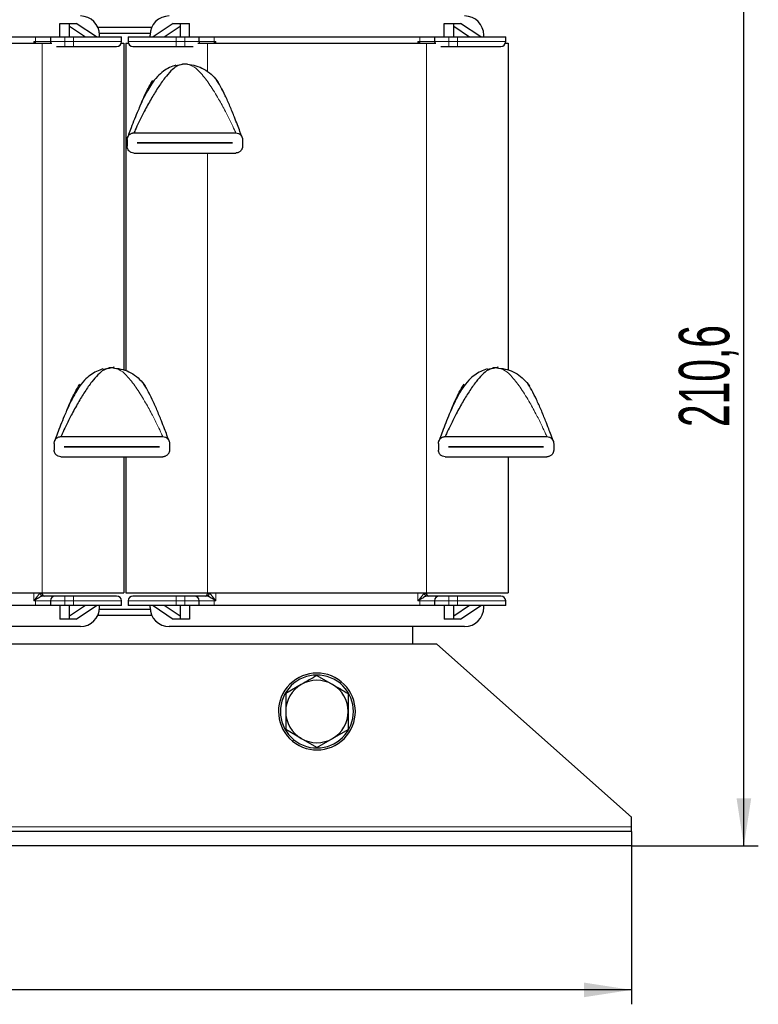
# Model space of a CAD drawing. Header units: millimetres. Extents: x 5 to 418, y 2 to 292.
# Tile 8 of 23: x 104 to 156, y 173 to 242. Entities that reach past the tile are written whole.
import ezdxf

# ---------------------------------------------------------------- set-up
doc = ezdxf.new("R2010")
doc.units = ezdxf.units.MM
doc.layers.add('SLD-0', color=7, linetype='Continuous')
doc.styles.add('SLDTEXTSTYLE0', font='TXT', dxfattribs={"width": 0.605})
doc.dimstyles.new('SLDDIMSTYLE0', dxfattribs={"dimtxt": 3.5, "dimasz": 3.302, "dimexe": 0, "dimexo": 0.0625, "dimgap": 0.875, "dimtad": 1, "dimlfac": 3, "dimrnd": 1e-09, "dimzin": 12, "dimdsep": 46, "dimtxsty": 'SLDTEXTSTYLE0', "dimsah": 1, "dimcen": 0.09, "dimadec": 0, "dimazin": 3, "dimtfac": 1, "dimtofl": 0, "dimtmove": 0, "dimatfit": 3, "dimfxl": 1, "dimfrac": 2, "dimtolj": 1, "dimtzin": 12, "dimarcsym": 0})

# ---------------------------------------------------------------- blocks, each defined once
blk = doc.blocks.new('_D')
at = {"layer": 'SLD-0'}
for p, q in [((49.7, 184.249), (49.7, 173.249)), ((146.7, 184.249), (146.7, 173.249)), ((146.7, 174.249), (49.7, 174.249))]:
    blk.add_line(p, q, dxfattribs=at)
for points in [[(49.7, 174.249), (53.002, 173.741), (53.002, 174.757)], [(146.7, 174.249), (143.398, 174.757), (143.398, 173.741)]]:
    blk.add_solid(points, dxfattribs=at)
at = {"layer": 'SLD-0', "insert": (94.19, 178.76), "char_height": 3.5, "attachment_point": 1, "style": 'SLDTEXTSTYLE0'}
blk.add_mtext('291', dxfattribs=at)
blk = doc.blocks.new('_D_1')
at = {"layer": 'SLD-0'}
for p, q in [((131.534, 254.449), (155.501, 254.449)), ((154.501, 184.249), (154.501, 254.449)), ((146.7, 184.249), (155.501, 184.249))]:
    blk.add_line(p, q, dxfattribs=at)
for points in [[(154.501, 254.449), (153.993, 251.147), (155.009, 251.147)], [(154.501, 184.249), (155.009, 187.551), (153.993, 187.551)]]:
    blk.add_solid(points, dxfattribs=at)
at = {"layer": 'SLD-0', "insert": (149.989, 213.333), "char_height": 3.5, "attachment_point": 1, "rotation": 90, "style": 'SLDTEXTSTYLE0'}
blk.add_mtext('210,6', dxfattribs=at)

msp = doc.modelspace()

# ---------------------------------------------------------------- linework, layer by layer
at = {"color": 7, "linetype": 'Continuous', "lineweight": 25}
for p, q in [((107.0336, 241.3653), (107.7002, 241.3653)), ((107.0336, 240.432), (107.0336, 241.3653)), ((107.7002, 240.432), (107.7002, 241.3653)), ((107.7002, 241.3653), (108.1669, 241.3653)), ((109.5669, 240.432), (108.1669, 241.3653)), ((114.9002, 241.3653), (113.5002, 240.432)), ((114.9002, 241.3653), (115.3669, 241.3653)), ((115.3669, 241.3653), (116.0336, 241.3653)), ((115.3669, 241.3653), (115.3669, 240.432)), ((116.0336, 240.432), (116.0336, 241.3653)), ((133.7002, 241.3653), (134.3669, 241.3653)), ((133.7002, 240.432), (133.7002, 241.3653)), ((134.3669, 240.432), (134.3669, 241.3653)), ((134.3669, 241.3653), (134.8336, 241.3653)), ((136.2336, 240.432), (134.8336, 241.3653)), ((107.7002, 241.1632), (108.7971, 240.432)), ((109.6571, 241.1153), (113.41, 241.1153)), ((109.7769, 240.682), (113.2902, 240.682)), ((114.27, 240.432), (115.3669, 241.1632)), ((134.3669, 241.1632), (135.4638, 240.432)), ((90.6002, 239.9986), (105.8002, 239.9986)), ((91.0584, 240.432), (105.3421, 240.432)), ((105.3421, 240.432), (106.3669, 240.432)), ((105.8002, 239.9986), (106.4578, 239.9986)), ((106.3669, 240.432), (106.3669, 240.0986)), ((106.3669, 240.432), (107.3669, 240.432)), ((107.3669, 240.432), (107.9669, 240.432)), ((107.9669, 240.432), (111.3002, 240.432)), ((109.7836, 240.432), (109.7836, 240.5486)), ((111.2849, 239.9986), (111.4669, 239.9986)), ((111.3002, 240.0986), (111.3002, 240.432)), ((111.4669, 239.9986), (111.4669, 217.3004)), ((111.6002, 239.9986), (111.6002, 217.2452)), ((111.6002, 239.9986), (111.7822, 239.9986)), ((111.7669, 240.432), (111.7669, 240.0986)), ((111.7669, 240.432), (115.1002, 240.432)), ((113.2836, 240.432), (113.2836, 240.5486)), ((115.1002, 240.432), (115.7002, 240.432)), ((115.7002, 240.432), (116.7002, 240.432)), ((116.6093, 239.9986), (117.2669, 239.9986)), ((116.7002, 240.0986), (116.7002, 240.432)), ((116.7002, 240.432), (117.725, 240.432)), ((117.2669, 239.9986), (132.4669, 239.9986)), ((117.725, 240.432), (132.0087, 240.432)), ((132.0087, 240.432), (133.0336, 240.432)), ((132.4669, 239.9986), (133.1245, 239.9986)), ((133.0336, 240.432), (133.0336, 240.0986)), ((133.0336, 240.432), (134.0336, 240.432)), ((134.0336, 240.432), (134.6336, 240.432)), ((134.6336, 240.432), (137.9669, 240.432)), ((136.4502, 240.432), (136.4502, 240.5486)), ((137.9515, 239.9986), (138.1336, 239.9986)), ((137.9669, 240.0986), (137.9669, 240.432)), ((138.1336, 239.9986), (138.1336, 217.3004)), ((107.3669, 239.7653), (107.9669, 239.7653)), ((115.1002, 239.7653), (115.7002, 239.7653)), ((134.0336, 239.7653), (134.6336, 239.7653)), ((115.0722, 238.4474), (115.5275, 238.5269)), ((113.3479, 237.1855), (113.384, 237.2647)), ((113.384, 237.2647), (113.4754, 237.3987)), ((117.925, 237.3987), (118.0164, 237.2647)), ((113.262, 237.0541), (113.2, 236.9484)), ((111.7002, 233.299), (111.7002, 232.8323)), ((112.1669, 233.7656), (119.2335, 233.7656)), ((119.7002, 233.299), (119.7002, 232.8323)), ((112.4002, 233.064), (112.4002, 233.0673)), ((112.4002, 233.0673), (119.0002, 233.0673)), ((119.0002, 233.064), (112.4002, 233.064)), ((119.0002, 233.0673), (119.0002, 233.064)), ((112.1669, 232.3656), (119.2335, 232.3656)), ((110.7669, 217.446), (110.5002, 217.446)), ((137.4336, 217.446), (137.1669, 217.446)), ((110.0055, 217.3521), (110.4609, 217.4316)), ((136.6722, 217.3521), (137.1275, 217.4316)), ((108.2099, 215.9333), (108.3173, 216.1694)), ((108.3173, 216.1694), (108.4088, 216.3034)), ((112.8583, 216.3034), (112.9498, 216.1694)), ((134.8765, 215.9333), (134.984, 216.1694)), ((134.984, 216.1694), (135.0754, 216.3034)), ((139.525, 216.3034), (139.6165, 216.1694)), ((108.1953, 215.9589), (108.1333, 215.8531)), ((134.862, 215.9589), (134.8, 215.8531)), ((107.1002, 212.6704), (114.1669, 212.6704)), ((133.7669, 212.6704), (140.8336, 212.6704)), ((106.6336, 212.2037), (106.6336, 211.737)), ((107.3336, 211.9687), (107.3336, 211.972)), ((107.3336, 211.972), (113.9336, 211.972)), ((113.9336, 211.9687), (107.3336, 211.9687)), ((113.9336, 211.972), (113.9336, 211.9687)), ((114.6336, 212.2037), (114.6336, 211.737)), ((133.3002, 212.2037), (133.3002, 211.737)), ((134.0002, 211.9687), (134.0002, 211.972)), ((134.0002, 211.972), (140.6002, 211.972)), ((140.6002, 211.9687), (134.0002, 211.9687)), ((140.6002, 211.972), (140.6002, 211.9687)), ((141.3002, 212.2037), (141.3002, 211.737)), ((107.1002, 211.2704), (114.1669, 211.2704)), ((111.4669, 211.2704), (111.4669, 201.832)), ((111.6002, 211.2704), (111.6002, 201.832)), ((133.7669, 211.2704), (140.8336, 211.2704)), ((138.1336, 211.2704), (138.1336, 201.832)), ((90.6002, 201.832), (105.8002, 201.832)), ((105.8002, 201.832), (111.4669, 201.832)), ((105.8003, 201.7653), (105.8003, 201.832)), ((111.6002, 201.832), (117.2669, 201.832)), ((117.2668, 201.832), (117.2668, 201.7653)), ((117.2669, 201.832), (132.4669, 201.832)), ((132.4669, 201.832), (138.1336, 201.832)), ((132.4669, 201.7653), (132.4669, 201.832)), ((106.3669, 201.2653), (106.3669, 200.932)), ((107.9669, 201.5986), (107.3669, 201.5986)), ((111.3002, 200.932), (111.3002, 201.2653)), ((111.7669, 201.2653), (111.7669, 200.932)), ((115.7002, 201.5986), (115.1002, 201.5986)), ((116.7002, 200.932), (116.7002, 201.2653)), ((133.0336, 201.2653), (133.0336, 200.932)), ((134.6336, 201.5986), (134.0336, 201.5986)), ((137.9669, 200.932), (137.9669, 201.2653)), ((105.3421, 200.932), (91.0584, 200.932)), ((106.3669, 200.932), (105.3421, 200.932)), ((107.3669, 200.932), (106.3669, 200.932)), ((107.0336, 200.932), (107.0336, 199.9986)), ((107.9669, 200.932), (107.3669, 200.932)), ((107.7002, 199.9986), (107.7002, 200.932)), ((108.7971, 200.932), (107.7002, 200.2007)), ((111.3002, 200.932), (107.9669, 200.932)), ((108.1669, 199.9986), (109.5669, 200.932)), ((109.7769, 200.682), (113.2902, 200.682)), ((109.7836, 200.8153), (109.7836, 200.932)), ((115.1002, 200.932), (111.7669, 200.932)), ((113.2836, 200.8153), (113.2836, 200.932)), ((113.5002, 200.932), (114.9002, 199.9986)), ((115.3669, 200.2007), (114.27, 200.932)), ((115.7002, 200.932), (115.1002, 200.932)), ((115.3669, 200.932), (115.3669, 199.9986)), ((116.7002, 200.932), (115.7002, 200.932)), ((116.0336, 200.932), (116.0336, 199.9986)), ((117.725, 200.932), (116.7002, 200.932)), ((132.0087, 200.932), (117.725, 200.932)), ((133.0336, 200.932), (132.0087, 200.932)), ((134.0336, 200.932), (133.0336, 200.932)), ((133.7002, 200.932), (133.7002, 199.9986)), ((134.6336, 200.932), (134.0336, 200.932)), ((134.3669, 199.9986), (134.3669, 200.932)), ((135.4638, 200.932), (134.3669, 200.2007)), ((137.9669, 200.932), (134.6336, 200.932)), ((134.8336, 199.9986), (136.2336, 200.932)), ((136.4502, 200.8153), (136.4502, 200.932)), ((107.7002, 199.9986), (107.0336, 199.9986)), ((108.1669, 199.9986), (107.7002, 199.9986)), ((113.41, 200.2486), (109.6571, 200.2486)), ((115.3669, 199.9986), (114.9002, 199.9986)), ((116.0336, 199.9986), (115.3669, 199.9986)), ((134.3669, 199.9986), (133.7002, 199.9986)), ((134.8336, 199.9986), (134.3669, 199.9986)), ((108.4502, 199.482), (87.9502, 199.482)), ((135.1169, 199.482), (114.6169, 199.482)), ((131.5336, 198.2486), (131.5336, 199.482)), ((133.2002, 198.2486), (63.2002, 198.2486)), ((146.7002, 186.2486), (133.2002, 198.2486)), ((124.8669, 196.0838), (125.9502, 195.4583)), ((123.7836, 195.4583), (122.7002, 194.8329)), ((123.7836, 191.7056), (122.7002, 192.331)), ((125.9502, 191.7056), (127.0336, 192.331)), ((124.8669, 191.0801), (123.7836, 191.7056)), ((124.8669, 191.0801), (125.9502, 191.7056)), ((146.7002, 185.582), (146.7002, 186.2486)), ((146.7002, 185.2486), (146.7002, 185.582)), ((146.7002, 185.2486), (49.7002, 185.2486)), ((146.7002, 185.2486), (146.7002, 184.2486)), ((146.7002, 184.2486), (49.7002, 184.2486))]:
    msp.add_line(p, q, dxfattribs=at)
at = {"color": 7, "linetype": 'Continuous', "lineweight": 18}
for p, q in [((105.2103, 240.0986), (105.3421, 240.0986)), ((105.2103, 239.9986), (105.2103, 240.0986)), ((105.3089, 239.9847), (105.2103, 240.0986)), ((105.2103, 240.0986), (105.3419, 240.0227)), ((105.3421, 240.0986), (105.3421, 240.432)), ((106.3669, 240.0986), (105.3421, 240.0986)), ((105.8002, 239.9986), (105.8002, 201.832)), ((106.3669, 240.0986), (107.3669, 240.0986)), ((107.3669, 240.0986), (107.3669, 240.432)), ((107.3669, 240.0986), (107.3669, 239.7653)), ((107.9669, 240.0986), (107.3669, 240.0986)), ((107.9669, 240.432), (107.9669, 240.0986)), ((107.9669, 240.0986), (111.3002, 240.0986)), ((107.9669, 240.0986), (107.9669, 239.7653)), ((111.7669, 240.0986), (115.1002, 240.0986)), ((115.1002, 240.0986), (115.1002, 240.432)), ((115.1002, 240.0986), (115.1002, 239.7653)), ((115.7002, 240.0986), (115.1002, 240.0986)), ((115.7002, 240.432), (115.7002, 240.0986)), ((115.7002, 240.0986), (115.7002, 239.7653)), ((115.7002, 240.0986), (116.7002, 240.0986)), ((117.725, 240.0986), (116.7002, 240.0986)), ((117.2669, 239.9986), (117.2669, 238.0222)), ((117.725, 240.432), (117.725, 240.0986)), ((117.725, 240.0986), (117.8568, 240.0986)), ((117.7252, 240.0227), (117.8568, 240.0986)), ((117.8568, 240.0986), (117.7582, 239.9847)), ((117.8568, 240.0986), (117.8568, 239.9986)), ((131.8769, 240.0986), (132.0087, 240.0986)), ((131.8769, 239.9986), (131.8769, 240.0986)), ((131.9756, 239.9847), (131.8769, 240.0986)), ((131.8769, 240.0986), (132.0085, 240.0227)), ((132.0087, 240.0986), (132.0087, 240.432)), ((133.0336, 240.0986), (132.0087, 240.0986)), ((132.4669, 239.9986), (132.4669, 201.832)), ((133.0336, 240.0986), (134.0336, 240.0986)), ((134.0336, 240.0986), (134.0336, 240.432)), ((134.0336, 240.0986), (134.0336, 239.7653)), ((134.6336, 240.0986), (134.0336, 240.0986)), ((134.6336, 240.432), (134.6336, 240.0986)), ((134.6336, 240.0986), (137.9669, 240.0986)), ((134.6336, 240.0986), (134.6336, 239.7653)), ((117.2669, 232.3656), (117.2669, 201.832)), ((110.5002, 217.446), (110.5002, 217.4933)), ((110.7669, 217.446), (110.7669, 217.5286)), ((137.1669, 217.446), (137.1669, 217.4933)), ((137.4336, 217.446), (137.4336, 217.5286)), ((105.2103, 201.2653), (105.2103, 201.832)), ((105.664, 201.7653), (105.6981, 201.7653)), ((105.6981, 201.7653), (105.6981, 201.832)), ((105.6981, 201.7653), (105.8003, 201.7653)), ((117.2668, 201.7653), (117.369, 201.7653)), ((117.369, 201.832), (117.369, 201.7653)), ((117.369, 201.7653), (117.4031, 201.7653)), ((117.8568, 201.832), (117.8568, 201.2653)), ((131.8769, 201.2653), (131.8769, 201.832)), ((132.3306, 201.7653), (132.3647, 201.7653)), ((132.3647, 201.7653), (132.3647, 201.832)), ((132.3647, 201.7653), (132.4669, 201.7653)), ((105.2103, 201.2653), (105.3089, 201.3792)), ((105.3419, 201.3412), (105.2103, 201.2653)), ((105.3421, 201.2653), (105.2103, 201.2653)), ((105.3421, 201.2653), (106.3669, 201.2653)), ((105.3421, 200.932), (105.3421, 201.2653)), ((107.3669, 201.2653), (106.3669, 201.2653)), ((107.3669, 201.2653), (107.3669, 201.5986)), ((107.3669, 201.2653), (107.9669, 201.2653)), ((107.3669, 200.932), (107.3669, 201.2653)), ((107.9669, 201.2653), (107.9669, 201.5986)), ((111.3002, 201.2653), (107.9669, 201.2653)), ((107.9669, 201.2653), (107.9669, 200.932)), ((115.1002, 201.2653), (111.7669, 201.2653)), ((115.1002, 201.2653), (115.1002, 201.5986)), ((115.1002, 201.2653), (115.7002, 201.2653)), ((115.1002, 200.932), (115.1002, 201.2653)), ((115.7002, 201.2653), (115.7002, 201.5986)), ((116.7002, 201.2653), (115.7002, 201.2653)), ((115.7002, 201.2653), (115.7002, 200.932)), ((116.7002, 201.2653), (117.725, 201.2653)), ((117.725, 201.2653), (117.725, 200.932)), ((117.8568, 201.2653), (117.725, 201.2653)), ((117.8568, 201.2653), (117.7252, 201.3412)), ((117.7582, 201.3792), (117.8568, 201.2653)), ((131.8769, 201.2653), (131.9756, 201.3792)), ((132.0085, 201.3412), (131.8769, 201.2653)), ((132.0087, 201.2653), (131.8769, 201.2653)), ((132.0087, 201.2653), (133.0336, 201.2653)), ((132.0087, 200.932), (132.0087, 201.2653)), ((134.0336, 201.2653), (133.0336, 201.2653)), ((134.0336, 201.2653), (134.0336, 201.5986)), ((134.0336, 201.2653), (134.6336, 201.2653)), ((134.0336, 200.932), (134.0336, 201.2653)), ((134.6336, 201.2653), (134.6336, 201.5986)), ((137.9669, 201.2653), (134.6336, 201.2653)), ((134.6336, 201.2653), (134.6336, 200.932)), ((126.4722, 195.5418), (126.5567, 195.6449)), ((123.2616, 191.6222), (123.1771, 191.519)), ((146.7002, 185.582), (102.381, 185.582))]:
    msp.add_line(p, q, dxfattribs=at)
at = {"color": 7, "linetype": 'Continuous', "lineweight": 25, "flags": 128}
for points in [[(106.3669, 240.0986), (106.3733, 240.0336), (106.3822, 239.9986)], [(116.7002, 240.0986), (116.6938, 240.0336), (116.6849, 239.9986)], [(133.0336, 240.0986), (133.04, 240.0336), (133.0489, 239.9986)]]:
    msp.add_lwpolyline(points, dxfattribs=at)
at = {"color": 7, "linetype": 'Continuous', "lineweight": 25}
for centre, radius, start, end in [((108.4502, 240.5486), 1.3333, 0, 90), ((114.6169, 240.5486), 1.3333, 90, 180), ((135.1169, 240.5486), 1.3333, 0, 90), ((110.9669, 240.0986), 0.3333, 270, 0), ((112.1002, 240.0986), 0.3333, 180, 270), ((137.6336, 240.0986), 0.3333, 270, 0), ((115.7002, 235.7823), 2.75, 86.4, 93.6), ((110.6336, 214.687), 2.75, 86.4, 93.6), ((137.3002, 214.687), 2.75, 86.4, 93.6), ((106.7002, 201.2653), 0.3333, 90, 180), ((110.9669, 201.2653), 0.3333, 0, 90), ((112.1002, 201.2653), 0.3333, 90, 180), ((116.3669, 201.2653), 0.3333, 0, 90), ((133.3669, 201.2653), 0.3333, 90, 180), ((137.6336, 201.2653), 0.3333, 0, 90), ((108.4502, 200.8153), 1.3333, 270, 0), ((114.6169, 200.8153), 1.3333, 180, 270), ((135.1169, 200.8153), 1.3333, 270, 0), ((124.8669, 193.582), 2.6667, 50.678522, 230.678522), ((124.8669, 193.582), 2.5333, 50.678522, 230.678522), ((124.8669, 193.582), 2.6667, 230.678522, 50.678522), ((124.8669, 193.582), 2.1667, 60, 120), ((124.8669, 193.582), 2.1667, 120, 180), ((124.8669, 193.582), 2.5333, 230.678522, 50.678522), ((124.8669, 193.582), 2.1667, 0, 60), ((124.8669, 193.582), 2.1667, 180, 240), ((124.8669, 193.582), 2.1667, 300, 0), ((124.8669, 193.582), 2.1667, 240, 300)]:
    msp.add_arc(centre, radius, start, end, dxfattribs=at)
at = {"color": 7, "linetype": 'Continuous', "lineweight": 18}
for centre, radius, start, end in [((106.0627, 239.3645), 0.9762, 137.602597, 139.486036), ((92.2195, 240.0982), 13.1226, 359.670112, 0.001733), ((130.8476, 240.0982), 13.1226, 179.998267, 180.329888), ((117.0044, 239.3645), 0.9762, 40.513964, 42.397403), ((132.7294, 239.3645), 0.9762, 137.602597, 139.486036), ((118.8862, 240.0982), 13.1226, 359.670112, 0.001733), ((105.8252, 201.7598), 0.1613, 178.048201, 267.905182), ((105.8647, 201.7653), 0.1667, 179.998018, 269.998018), ((117.2024, 201.7653), 0.1667, 270.001982, 0.001982), ((117.2419, 201.7598), 0.1613, 272.094818, 1.951799), ((132.4918, 201.7598), 0.1613, 178.048201, 267.905182), ((132.5314, 201.7653), 0.1667, 179.998018, 269.998018), ((106.0635, 202.0001), 0.9772, 219.449639, 222.396792), ((92.2195, 201.2657), 13.1226, 359.998267, 0.329888), ((130.8476, 201.2657), 13.1226, 179.670112, 180.001733), ((117.0036, 202.0001), 0.9772, 317.603208, 320.550361), ((132.7302, 202.0001), 0.9772, 219.449639, 222.396792), ((118.8862, 201.2657), 13.1226, 359.998267, 0.329888)]:
    msp.add_arc(centre, radius, start, end, dxfattribs=at)
at = {"color": 7, "linetype": 'Continuous', "lineweight": 25}
for centre, major_axis, ratio, start_param, end_param in [((110.5002, 216.7772), (0, 0.6688), 0.996746, 0, 0.1265597), ((137.1669, 216.7772), (0, 0.6688), 0.996746, 0, 0.1265597), ((105.9669, 201.7653), (0.1667, 0), 0.9999308, 3.1415927, 4.712389), ((117.1002, 201.7653), (-0.1667, 0), 0.9999308, 1.5707963, 3.1415927), ((132.6336, 201.7653), (0.1667, 0), 0.9999308, 3.1415927, 4.712389)]:
    msp.add_ellipse(centre, major_axis=major_axis, ratio=ratio, start_param=start_param, end_param=end_param, dxfattribs=at)
for points, knots in [([(106.79, 239.7653), (106.7962, 239.7653), (106.8225, 239.7653), (106.8933, 239.7653), (106.9979, 239.7653), (107.1537, 239.7653), (107.2831, 239.7653), (107.3669, 239.7653)], [0, 0, 0, 0, 0.0605559, 0.25484, 0.4488692, 0.6431535, 1, 1, 1, 1]), ([(107.9669, 239.7653), (108.3443, 239.7653), (108.9248, 239.7653), (109.6233, 239.7653), (110.1039, 239.7653), (110.4911, 239.7653), (110.8652, 239.7653), (110.9268, 239.7653), (110.9669, 239.7653)], [0, 0, 0, 0, 0.2394568, 0.3683607, 0.5, 0.6316393, 0.7605432, 1, 1, 1, 1]), ([(112.1002, 239.7653), (112.1403, 239.7653), (112.2019, 239.7653), (112.576, 239.7653), (112.9632, 239.7653), (113.4438, 239.7653), (114.1423, 239.7653), (114.7228, 239.7653), (115.1002, 239.7653)], [0, 0, 0, 0, 0.2394568, 0.3683607, 0.5, 0.6316393, 0.7605432, 1, 1, 1, 1]), ([(115.7002, 239.7653), (115.784, 239.7653), (115.9133, 239.7653), (116.0692, 239.7653), (116.1737, 239.7653), (116.2446, 239.7653), (116.2708, 239.7653), (116.2771, 239.7653)], [0, 0, 0, 0, 0.3568282, 0.5508473, 0.7451215, 0.9391407, 1, 1, 1, 1]), ([(133.4567, 239.7653), (133.4629, 239.7653), (133.4892, 239.7653), (133.56, 239.7653), (133.6646, 239.7653), (133.8204, 239.7653), (133.9498, 239.7653), (134.0336, 239.7653)], [0, 0, 0, 0, 0.0605559, 0.25484, 0.4488692, 0.6431535, 1, 1, 1, 1]), ([(134.6336, 239.7653), (135.0109, 239.7653), (135.5915, 239.7653), (136.2899, 239.7653), (136.7706, 239.7653), (137.1577, 239.7653), (137.5318, 239.7653), (137.5935, 239.7653), (137.6336, 239.7653)], [0, 0, 0, 0, 0.2394568, 0.3683607, 0.5, 0.6316393, 0.7605432, 1, 1, 1, 1]), ([(115.081, 238.4618), (114.9314, 238.4124), (114.636, 238.3147), (114.1877, 238.0379), (113.7505, 237.6512), (113.3948, 237.1798), (113.0686, 236.6358), (112.7633, 236.0282), (112.4713, 235.3718), (112.2031, 234.7184), (111.9819, 234.1487), (111.8275, 233.7333), (111.7494, 233.5171), (111.7287, 233.4594), (111.7232, 233.4441), (111.7229, 233.4433), (111.7228, 233.443)], [0, 0, 0, 0, 0.0711865, 0.1405676, 0.2195851, 0.3207292, 0.4046368, 0.5117382, 0.6419422, 0.7494195, 0.8558061, 0.9461302, 0.9788992, 0.9911578, 0.9962849, 1, 1, 1, 1]), ([(115.5275, 238.5269), (115.3972, 238.492), (115.1121, 238.4157), (114.7091, 238.0501), (114.2687, 237.5419), (113.8116, 236.8809), (113.3381, 236.0965), (112.9018, 235.2919), (112.538, 234.5658), (112.3051, 234.0722), (112.1987, 233.8372), (112.1705, 233.7738), (112.168, 233.7681), (112.1669, 233.7656)], [0, 0, 0, 0, 0.0781273, 0.1710083, 0.278026, 0.4166976, 0.5603945, 0.7170593, 0.8519797, 0.9499554, 0.983819, 0.9928589, 1, 1, 1, 1]), ([(112.5694, 235.5795), (112.646, 235.7625), (112.8266, 236.1941), (113.1139, 236.8203), (113.3638, 237.2202), (113.4754, 237.3987)], [0, 0, 0, 0, 0.2894719, 0.6827317, 1, 1, 1, 1]), ([(118.3101, 236.73), (118.2905, 236.7716), (118.1788, 237.0097), (118.0397, 237.2228), (117.925, 237.3987)], [0, 0, 0, 0, 0.1748021, 1, 1, 1, 1]), ([(119.6773, 233.4431), (119.6769, 233.4442), (119.676, 233.4467), (119.6589, 233.4945), (119.6083, 233.6347), (119.5028, 233.9218), (119.3446, 234.3413), (119.1139, 234.9333), (118.8326, 235.617), (118.5216, 236.3237), (118.3027, 236.7494), (118.2004, 236.9484)], [0, 0, 0, 0, 0.0087195, 0.0206678, 0.0713084, 0.1438671, 0.2679231, 0.413058, 0.6205224, 0.8226597, 1, 1, 1, 1]), ([(111.7002, 233.299), (111.7011, 233.3203), (111.7028, 233.3636), (111.7165, 233.426), (111.7374, 233.485), (111.7682, 233.5448), (111.8107, 233.6038), (111.8696, 233.662), (111.9418, 233.7113), (112.0198, 233.7441), (112.0956, 233.7625), (112.143, 233.7646), (112.1669, 233.7656)], [0, 0, 0, 0, 0.07615895, 0.15491716, 0.23100663, 0.30897306, 0.41346874, 0.5209632, 0.65333207, 0.78952091, 0.89397329, 1, 1, 1, 1]), ([(119.2335, 233.7656), (119.2969, 233.7581), (119.4251, 233.7429), (119.5718, 233.6357), (119.6601, 233.5031), (119.6958, 233.3909), (119.699, 233.3235), (119.7002, 233.299)], [0, 0, 0, 0, 0.2833462, 0.5731387, 0.7583389, 0.9118967, 1, 1, 1, 1]), ([(112.1669, 232.3656), (112.1035, 232.3731), (111.9753, 232.3883), (111.8286, 232.4956), (111.7403, 232.6282), (111.7046, 232.7404), (111.7014, 232.8077), (111.7002, 232.8323)], [0, 0, 0, 0, 0.2833462, 0.5731387, 0.7583389, 0.9118967, 1, 1, 1, 1]), ([(119.7002, 232.8323), (119.6994, 232.811), (119.6976, 232.7677), (119.6839, 232.7052), (119.663, 232.6463), (119.6323, 232.5864), (119.5897, 232.5275), (119.5308, 232.4692), (119.4586, 232.42), (119.3806, 232.3871), (119.3048, 232.3688), (119.2574, 232.3667), (119.2335, 232.3656)], [0, 0, 0, 0, 0.07615895, 0.15491716, 0.23100663, 0.30897306, 0.41346874, 0.5209632, 0.65333207, 0.78952091, 0.89397329, 1, 1, 1, 1]), ([(110.0143, 217.3666), (109.8647, 217.3171), (109.5694, 217.2194), (109.121, 216.9426), (108.6838, 216.5559), (108.3282, 216.0846), (108.002, 215.5406), (107.6967, 214.933), (107.4046, 214.2766), (107.1364, 213.6232), (106.9152, 213.0534), (106.7608, 212.638), (106.6827, 212.4219), (106.6621, 212.3641), (106.6566, 212.3488), (106.6563, 212.3481), (106.6562, 212.3478)], [0, 0, 0, 0, 0.0711865, 0.1405676, 0.2195851, 0.3207292, 0.4046368, 0.5117382, 0.6419422, 0.7494195, 0.8558061, 0.9461302, 0.9788992, 0.9911578, 0.9962849, 1, 1, 1, 1]), ([(110.4609, 217.4316), (110.3306, 217.3967), (110.0454, 217.3204), (109.6424, 216.9548), (109.202, 216.4467), (108.745, 215.7857), (108.2714, 215.0012), (107.8351, 214.1967), (107.4714, 213.4706), (107.2385, 212.9769), (107.132, 212.742), (107.1038, 212.6786), (107.1013, 212.6729), (107.1002, 212.6704)], [0, 0, 0, 0, 0.07812734, 0.17100834, 0.27802598, 0.41669762, 0.56039451, 0.71705933, 0.85197967, 0.94995538, 0.98381899, 0.99285892, 1, 1, 1, 1]), ([(136.681, 217.3666), (136.5314, 217.3171), (136.236, 217.2194), (135.7877, 216.9426), (135.3505, 216.5559), (134.9948, 216.0846), (134.6686, 215.5406), (134.3633, 214.933), (134.0713, 214.2766), (133.8031, 213.6232), (133.5819, 213.0534), (133.4275, 212.638), (133.3494, 212.4219), (133.3287, 212.3641), (133.3232, 212.3488), (133.323, 212.3481), (133.3228, 212.3478)], [0, 0, 0, 0, 0.0711865, 0.1405676, 0.2195851, 0.3207292, 0.4046368, 0.5117382, 0.6419422, 0.7494195, 0.8558061, 0.9461302, 0.9788992, 0.9911578, 0.9962849, 1, 1, 1, 1]), ([(137.1275, 217.4316), (136.9973, 217.3967), (136.7121, 217.3204), (136.3091, 216.9548), (135.8687, 216.4467), (135.4117, 215.7857), (134.9381, 215.0012), (134.5018, 214.1967), (134.138, 213.4706), (133.9051, 212.9769), (133.7987, 212.742), (133.7705, 212.6786), (133.768, 212.6729), (133.7669, 212.6704)], [0, 0, 0, 0, 0.07812734, 0.17100834, 0.27802598, 0.41669762, 0.56039451, 0.71705933, 0.85197967, 0.94995538, 0.98381899, 0.99285892, 1, 1, 1, 1]), ([(107.5027, 214.4842), (107.5793, 214.6672), (107.7599, 215.0989), (108.0473, 215.725), (108.2972, 216.1249), (108.4088, 216.3034)], [0, 0, 0, 0, 0.2894719, 0.6827317, 1, 1, 1, 1]), ([(113.2434, 215.6347), (113.2239, 215.6763), (113.1121, 215.9145), (112.9731, 216.1276), (112.8583, 216.3034)], [0, 0, 0, 0, 0.1748021, 1, 1, 1, 1]), ([(134.1694, 214.4842), (134.246, 214.6672), (134.4266, 215.0989), (134.714, 215.725), (134.9638, 216.1249), (135.0754, 216.3034)], [0, 0, 0, 0, 0.2894719, 0.6827317, 1, 1, 1, 1]), ([(139.9101, 215.6347), (139.8905, 215.6763), (139.7788, 215.9145), (139.6397, 216.1276), (139.525, 216.3034)], [0, 0, 0, 0, 0.17480207, 1, 1, 1, 1]), ([(114.6106, 212.3479), (114.6102, 212.3489), (114.6093, 212.3514), (114.5922, 212.3992), (114.5416, 212.5395), (114.4361, 212.8265), (114.278, 213.2461), (114.0473, 213.838), (113.7659, 214.5218), (113.4549, 215.2284), (113.2361, 215.6542), (113.1338, 215.8531)], [0, 0, 0, 0, 0.0087195, 0.0206678, 0.0713084, 0.1438671, 0.2679231, 0.413058, 0.6205224, 0.8226597, 1, 1, 1, 1]), ([(141.2773, 212.3479), (141.2769, 212.3489), (141.276, 212.3514), (141.2589, 212.3992), (141.2083, 212.5395), (141.1028, 212.8265), (140.9446, 213.2461), (140.714, 213.838), (140.4326, 214.5218), (140.1216, 215.2284), (139.9027, 215.6542), (139.8005, 215.8531)], [0, 0, 0, 0, 0.0087195, 0.0206678, 0.0713084, 0.1438671, 0.2679231, 0.413058, 0.6205224, 0.8226597, 1, 1, 1, 1]), ([(106.6336, 212.2037), (106.6344, 212.225), (106.6361, 212.2683), (106.6498, 212.3308), (106.6707, 212.3897), (106.7015, 212.4496), (106.744, 212.5085), (106.8029, 212.5667), (106.8752, 212.616), (106.9531, 212.6489), (107.029, 212.6672), (107.0763, 212.6693), (107.1002, 212.6704)], [0, 0, 0, 0, 0.07615895, 0.15491716, 0.23100663, 0.30897306, 0.41346874, 0.5209632, 0.65333207, 0.78952091, 0.89397329, 1, 1, 1, 1]), ([(114.1669, 212.6704), (114.2303, 212.6628), (114.3585, 212.6476), (114.5052, 212.5404), (114.5934, 212.4078), (114.6292, 212.2956), (114.6324, 212.2282), (114.6336, 212.2037)], [0, 0, 0, 0, 0.2833462, 0.5731387, 0.7583389, 0.9118967, 1, 1, 1, 1]), ([(133.3002, 212.2037), (133.3011, 212.225), (133.3028, 212.2683), (133.3165, 212.3308), (133.3374, 212.3897), (133.3682, 212.4496), (133.4107, 212.5085), (133.4696, 212.5667), (133.5419, 212.616), (133.6198, 212.6489), (133.6956, 212.6672), (133.743, 212.6693), (133.7669, 212.6704)], [0, 0, 0, 0, 0.07615895, 0.15491716, 0.23100663, 0.30897306, 0.41346874, 0.5209632, 0.65333207, 0.78952091, 0.89397329, 1, 1, 1, 1]), ([(140.8336, 212.6704), (140.8969, 212.6628), (141.0251, 212.6476), (141.1718, 212.5404), (141.2601, 212.4078), (141.2958, 212.2956), (141.2991, 212.2282), (141.3002, 212.2037)], [0, 0, 0, 0, 0.2833462, 0.5731387, 0.7583389, 0.9118967, 1, 1, 1, 1]), ([(107.1002, 211.2704), (107.0368, 211.2779), (106.9086, 211.2931), (106.7619, 211.4003), (106.6737, 211.5329), (106.6379, 211.6451), (106.6347, 211.7125), (106.6336, 211.737)], [0, 0, 0, 0, 0.2833462, 0.5731387, 0.7583389, 0.9118967, 1, 1, 1, 1]), ([(114.6336, 211.737), (114.6327, 211.7157), (114.631, 211.6724), (114.6173, 211.61), (114.5964, 211.551), (114.5656, 211.4912), (114.5231, 211.4322), (114.4642, 211.374), (114.3919, 211.3247), (114.314, 211.2918), (114.2382, 211.2735), (114.1908, 211.2714), (114.1669, 211.2704)], [0, 0, 0, 0, 0.07615895, 0.15491716, 0.23100663, 0.30897306, 0.41346874, 0.5209632, 0.65333207, 0.78952091, 0.89397329, 1, 1, 1, 1]), ([(133.7669, 211.2704), (133.7035, 211.2779), (133.5753, 211.2931), (133.4286, 211.4003), (133.3403, 211.5329), (133.3046, 211.6451), (133.3014, 211.7125), (133.3002, 211.737)], [0, 0, 0, 0, 0.2833462, 0.5731387, 0.7583389, 0.9118967, 1, 1, 1, 1]), ([(141.3002, 211.737), (141.2994, 211.7157), (141.2976, 211.6724), (141.284, 211.61), (141.263, 211.551), (141.2323, 211.4912), (141.1898, 211.4322), (141.1308, 211.374), (141.0586, 211.3247), (140.9806, 211.2918), (140.9048, 211.2735), (140.8574, 211.2714), (140.8336, 211.2704)], [0, 0, 0, 0, 0.07615895, 0.15491716, 0.23100663, 0.30897306, 0.41346874, 0.5209632, 0.65333207, 0.78952091, 0.89397329, 1, 1, 1, 1]), ([(105.8193, 201.5986), (105.8076, 201.5968), (105.784, 201.5932), (105.7116, 201.5592), (105.5654, 201.4723), (105.4313, 201.3937), (105.3419, 201.3412)], [0, 0, 0, 0, 0.12392101, 0.25051883, 0.49973521, 1, 1, 1, 1]), ([(106.7002, 201.5986), (106.6887, 201.5986), (106.6651, 201.5986), (106.4739, 201.5986), (106.1885, 201.5986), (105.9404, 201.5986), (105.8193, 201.5986)], [0, 0, 0, 0, 0.2440489, 0.5, 0.7559511, 1, 1, 1, 1]), ([(107.3669, 201.5986), (107.2831, 201.5986), (107.1536, 201.5986), (106.9983, 201.5986), (106.8922, 201.5986), (106.806, 201.5986), (106.723, 201.5986), (106.7092, 201.5986), (106.7002, 201.5986)], [0, 0, 0, 0, 0.2394429, 0.3696359, 0.4999999, 0.6301929, 0.7605571, 1, 1, 1, 1]), ([(110.9669, 201.5986), (110.9268, 201.5986), (110.8652, 201.5986), (110.4911, 201.5986), (110.1039, 201.5986), (109.6233, 201.5986), (108.9248, 201.5986), (108.3443, 201.5986), (107.9669, 201.5986)], [0, 0, 0, 0, 0.2394568, 0.3683607, 0.5, 0.6316393, 0.7605432, 1, 1, 1, 1]), ([(115.1002, 201.5986), (114.7228, 201.5986), (114.1423, 201.5986), (113.4438, 201.5986), (112.9632, 201.5986), (112.576, 201.5986), (112.2019, 201.5986), (112.1403, 201.5986), (112.1002, 201.5986)], [0, 0, 0, 0, 0.2394568, 0.3683607, 0.5, 0.6316393, 0.7605432, 1, 1, 1, 1]), ([(116.3669, 201.5986), (116.3579, 201.5986), (116.3441, 201.5986), (116.2611, 201.5986), (116.175, 201.5986), (116.0689, 201.5986), (115.9135, 201.5986), (115.7841, 201.5986), (115.7002, 201.5986)], [0, 0, 0, 0, 0.2394429, 0.3696359, 0.4999999, 0.6301929, 0.7605571, 1, 1, 1, 1]), ([(117.2478, 201.5986), (117.1267, 201.5986), (116.8786, 201.5986), (116.5932, 201.5986), (116.402, 201.5986), (116.3784, 201.5986), (116.3669, 201.5986)], [0, 0, 0, 0, 0.2440489, 0.5, 0.7559511, 1, 1, 1, 1]), ([(117.7252, 201.3412), (117.6358, 201.3937), (117.5017, 201.4723), (117.3555, 201.5592), (117.2831, 201.5932), (117.2595, 201.5968), (117.2478, 201.5986)], [0, 0, 0, 0, 0.5002644, 0.7494806, 0.8760671, 1, 1, 1, 1]), ([(132.4859, 201.5986), (132.4743, 201.5968), (132.4507, 201.5932), (132.3783, 201.5592), (132.2321, 201.4723), (132.098, 201.3937), (132.0085, 201.3412)], [0, 0, 0, 0, 0.12392101, 0.25051883, 0.49973521, 1, 1, 1, 1]), ([(133.3669, 201.5986), (133.3554, 201.5986), (133.3317, 201.5986), (133.1406, 201.5986), (132.8552, 201.5986), (132.607, 201.5986), (132.4859, 201.5986)], [0, 0, 0, 0, 0.2440489, 0.5, 0.7559511, 1, 1, 1, 1]), ([(134.0336, 201.5986), (133.9497, 201.5986), (133.8203, 201.5986), (133.6649, 201.5986), (133.5589, 201.5986), (133.4727, 201.5986), (133.3897, 201.5986), (133.3758, 201.5986), (133.3669, 201.5986)], [0, 0, 0, 0, 0.2394429, 0.3696359, 0.4999999, 0.6301929, 0.7605571, 1, 1, 1, 1]), ([(137.6336, 201.5986), (137.5935, 201.5986), (137.5318, 201.5986), (137.1577, 201.5986), (136.7706, 201.5986), (136.2899, 201.5986), (135.5915, 201.5986), (135.0109, 201.5986), (134.6336, 201.5986)], [0, 0, 0, 0, 0.2394568, 0.3683607, 0.5, 0.6316393, 0.7605432, 1, 1, 1, 1]), ([(124.8669, 196.0838), (124.6882, 195.9807), (124.3295, 195.7736), (123.966, 195.5637), (123.7836, 195.4583)], [0, 0, 0, 0, 0.4981128, 1, 1, 1, 1]), ([(125.9502, 195.4583), (126.1312, 195.3539), (126.4947, 195.144), (126.8534, 194.9369), (127.0336, 194.8329)], [0, 0, 0, 0, 0.4977806, 1, 1, 1, 1]), ([(122.7002, 194.8329), (122.7002, 194.8199), (122.7002, 194.4076), (122.7002, 193.9882), (122.7002, 193.582)], [0, 0, 0, 0, 0.031485, 1, 1, 1, 1]), ([(127.0336, 194.8329), (127.0336, 194.8199), (127.0336, 194.4076), (127.0336, 193.9882), (127.0336, 193.582)], [0, 0, 0, 0, 0.031485, 1, 1, 1, 1]), ([(122.7002, 193.582), (122.7002, 193.2652), (122.7002, 192.8456), (122.7002, 192.4324), (122.7002, 192.331)], [0, 0, 0, 0, 0.7546767, 1, 1, 1, 1]), ([(127.0336, 193.582), (127.0336, 193.2652), (127.0336, 192.8456), (127.0336, 192.4324), (127.0336, 192.331)], [0, 0, 0, 0, 0.75467667, 1, 1, 1, 1])]:
    msp.add_open_spline(points, degree=3, knots=knots, dxfattribs=at)
for points in [[(115.8729, 238.5269), (116.0734, 238.5015), (116.4743, 238.4507), (117.0344, 238.2091), (117.5384, 237.8657), (117.7961, 237.5544), (117.925, 237.3987)], [(110.8062, 217.4316), (111.0067, 217.4062), (111.4077, 217.3554), (111.9677, 217.1138), (112.4717, 216.7704), (112.7295, 216.4591), (112.8583, 216.3034)], [(137.4729, 217.4316), (137.6734, 217.4062), (138.0743, 217.3554), (138.6344, 217.1138), (139.1384, 216.7704), (139.3961, 216.4591), (139.525, 216.3034)]]:
    msp.add_open_spline(points, degree=3, dxfattribs=at)
at = {"color": 7, "linetype": 'Continuous', "lineweight": 18}
for points, knots in [([(119.2335, 233.7656), (119.2328, 233.7674), (119.2311, 233.7713), (119.2199, 233.7964), (119.193, 233.8566), (119.0899, 234.0836), (118.8625, 234.5655), (118.4986, 235.2923), (118.0234, 236.167), (117.4698, 237.0781), (116.8999, 237.8319), (116.3731, 238.3735), (116.0281, 238.4793), (115.8729, 238.5269)], [0, 0, 0, 0, 0.0059709, 0.0132261, 0.0221276, 0.0501338, 0.1481345, 0.2830893, 0.4397941, 0.6222442, 0.7924239, 0.9065862, 1, 1, 1, 1]), ([(114.1669, 212.6704), (114.1661, 212.6721), (114.1644, 212.676), (114.1533, 212.7011), (114.1263, 212.7613), (114.0233, 212.9883), (113.7959, 213.4702), (113.432, 214.197), (112.9568, 215.0717), (112.4031, 215.9828), (111.8333, 216.7367), (111.3065, 217.2782), (110.9615, 217.384), (110.8062, 217.4316)], [0, 0, 0, 0, 0.0059709, 0.0132261, 0.0221276, 0.0501338, 0.1481345, 0.2830893, 0.4397941, 0.6222442, 0.7924239, 0.9065862, 1, 1, 1, 1]), ([(140.8336, 212.6704), (140.8328, 212.6721), (140.8311, 212.676), (140.8199, 212.7011), (140.793, 212.7613), (140.6899, 212.9883), (140.4625, 213.4702), (140.0986, 214.197), (139.6235, 215.0717), (139.0698, 215.9828), (138.4999, 216.7367), (137.9731, 217.2782), (137.6282, 217.384), (137.4729, 217.4316)], [0, 0, 0, 0, 0.0059709, 0.0132261, 0.0221276, 0.0501338, 0.1481345, 0.2830893, 0.4397941, 0.6222442, 0.7924239, 0.9065862, 1, 1, 1, 1]), ([(105.3089, 201.3792), (105.3709, 201.4653), (105.4669, 201.5984), (105.5784, 201.7197), (105.6351, 201.7598), (105.6545, 201.7635), (105.664, 201.7653)], [0, 0, 0, 0, 0.5000285, 0.774009, 0.890621, 1, 1, 1, 1]), ([(117.4031, 201.7653), (117.4126, 201.7635), (117.432, 201.7598), (117.4887, 201.7197), (117.6002, 201.5984), (117.6962, 201.4653), (117.7582, 201.3792)], [0, 0, 0, 0, 0.109373, 0.2259832, 0.4999707, 1, 1, 1, 1]), ([(131.9756, 201.3792), (132.0376, 201.4653), (132.1336, 201.5984), (132.245, 201.7197), (132.3017, 201.7598), (132.3212, 201.7635), (132.3306, 201.7653)], [0, 0, 0, 0, 0.5000285, 0.774009, 0.890621, 1, 1, 1, 1])]:
    msp.add_open_spline(points, degree=3, knots=knots, dxfattribs=at)

# ---------------------------------------------------------------- dimensions: what is measured, and where the dimension line sits
at = {"layer": 'SLD-0'}
dim = msp.add_linear_dim(base=(154.5011, 254.4486), p1=(146.7002, 184.2486), p2=(131.5336, 254.4486), angle=90, dimstyle='SLDDIMSTYLE0', dxfattribs=at)
dim.commit()
dim.dimension.update_dxf_attribs({"geometry": '_D_1', "text_midpoint": (154.5011, 219.3486), "dimtype": 160})
dim = msp.add_linear_dim(base=(49.7002, 174.2486), p1=(146.7002, 184.2486), p2=(49.7002, 184.2486), dimstyle='SLDDIMSTYLE0', dxfattribs=at)
dim.commit()
dim.dimension.update_dxf_attribs({"geometry": '_D', "text_midpoint": (98.2002, 174.2486), "dimtype": 160})

doc.saveas('drawing.dxf')
